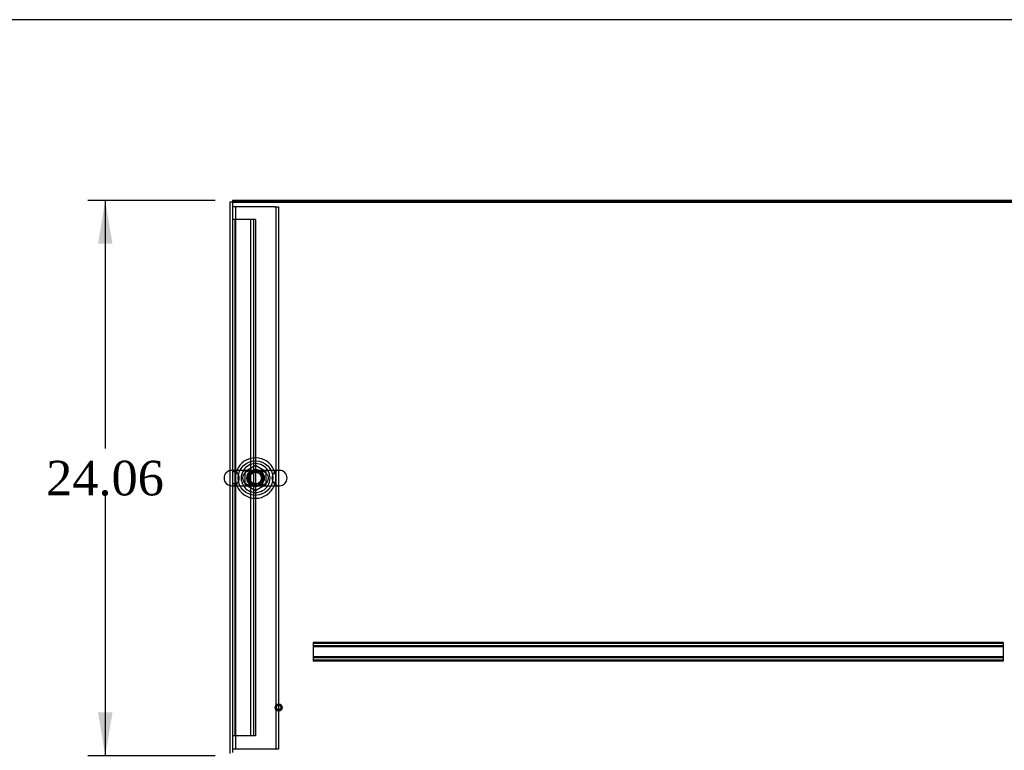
# Model space of a CAD drawing. Header units: inches. Extents: x 1 to 299, y -2 to 199.
# Tile 44 of 65: x 52 to 95, y 167 to 199. Entities that reach past the tile are written whole.
import ezdxf
from ezdxf.enums import TextEntityAlignment as Align
from ezdxf.lldxf.tags import DXFTag

# ---------------------------------------------------------------- set-up
doc = ezdxf.new("R2010")
doc.units = ezdxf.units.IN
doc.header["$MEASUREMENT"] = 0
for name, color, linetype in [('COM50677-1', 7, 'Continuous'), ('COM53933-3', 7, 'Continuous'), ('COM53964-2', 7, 'Continuous'), ('COM56144', 7, 'Continuous'), ('COM71175-1', 7, 'Continuous'), ('COM71176-1', 7, 'Continuous'), ('Default', 7, 'Continuous'), ('NTS18024', 7, 'Continuous'), ('SCS86414', 7, 'Continuous'), ('STD26258', 7, 'Continuous'), ('WAF25377', 7, 'Continuous'), ('WAM254785', 7, 'Continuous')]:
    doc.layers.add(name, color=color, linetype=linetype)
doc.styles.add('SEACAD_Times_New_Roman', font='times.ttf')
tags = doc.linetypes.add('HIDDEN2', pattern=[0.1875, 0.125, -0.0625]).pattern_tags.tags
tags[6:7] = [DXFTag(74, 4), DXFTag(75, 0), DXFTag(340, '0'), DXFTag(46, 0.0), DXFTag(50, 0.0), DXFTag(44, 0.0), DXFTag(45, 0.0)]
tags[4:5] = [DXFTag(74, 4), DXFTag(75, 0), DXFTag(340, '0'), DXFTag(46, 0.0), DXFTag(50, 0.0), DXFTag(44, 0.0), DXFTag(45, 0.0)]
doc.dimstyles.new('HAMMOND_(STH_-_300x200)', dxfattribs={"dimtxt": 1.5, "dimasz": 1.875, "dimexe": 0.75, "dimexo": 0.75, "dimgap": 0.375, "dimtad": 0, "dimtih": 1, "dimtoh": 1, "dimzin": 0, "dimdsep": 46, "dimtxsty": 'SEACAD_Times_New_Roman', "dimblk1": '_SE_FILLED', "dimblk2": '_SE_FILLED', "dimsah": 1, "dimcen": 0.75, "dimadec": 0, "dimazin": 0, "dimtfac": 0.8, "dimtofl": 0, "dimtmove": 1, "dimatfit": 3, "dimfxl": 1, "dimtolj": 1, "dimtzin": 0, "dimarcsym": 0})

# ---------------------------------------------------------------- blocks, each defined once
blk = doc.blocks.new('SE6')
at = {"layer": 'COM50677-1', "color": 7, "linetype": 'HIDDEN2'}
for p, q in [((61.297, 190.82), (61.112, 190.82)), ((61.237, 190.82), (61.237, 167.32)), ((62.927, 190.82), (61.297, 190.82)), ((62.927, 190.82), (63.112, 190.82)), ((62.987, 190.82), (62.987, 167.32)), ((63.112, 190.82), (63.112, 167.32)), ((61.297, 167.32), (61.112, 167.32)), ((62.927, 167.32), (61.297, 167.32)), ((63.112, 167.32), (62.927, 167.32))]:
    blk.add_line(p, q, dxfattribs=at)
at = {"layer": 'COM53933-3', "color": 7, "linetype": 'Continuous'}
for p, q in [((97.982, 191.038), (61.112, 191.038)), ((61.112, 191.038), (61.112, 179.401)), ((61.112, 178.739), (61.112, 167.181))]:
    blk.add_line(p, q, dxfattribs=at)
at = {"layer": 'COM53933-3', "color": 7, "linetype": 'HIDDEN2'}
blk.add_line((61.112, 179.401), (61.112, 178.739), dxfattribs=at)
blk.add_circle((62.112, 179.07), 0.375, dxfattribs=at)
at = {"layer": 'COM53964-2', "color": 7, "linetype": 'HIDDEN2'}
for p, q in [((61.25, 190.273), (61.112, 190.273)), ((61.207, 190.273), (61.207, 167.898)), ((61.974, 190.273), (61.25, 190.273)), ((61.891, 190.273), (61.891, 167.898)), ((62.112, 190.273), (61.974, 190.273)), ((62.017, 190.273), (62.017, 167.898)), ((62.112, 190.273), (62.112, 167.898)), ((61.207, 179.336), (61.112, 179.336)), ((61.112, 178.836), (61.207, 178.836)), ((61.25, 167.898), (61.112, 167.898)), ((61.974, 167.898), (61.25, 167.898)), ((62.112, 167.898), (61.974, 167.898))]:
    blk.add_line(p, q, dxfattribs=at)
at = {"layer": 'COM56144', "color": 7, "linetype": 'HIDDEN2'}
for p, q in [((94.484, 171.946), (64.609, 171.946)), ((64.609, 171.946), (64.609, 171.903)), ((94.484, 171.906), (64.609, 171.906)), ((64.609, 171.903), (64.609, 171.176)), ((94.484, 171.946), (94.484, 171.903)), ((94.484, 171.903), (94.484, 171.176)), ((94.484, 171.798), (64.609, 171.798)), ((94.484, 171.758), (64.609, 171.758)), ((94.484, 171.321), (64.609, 171.321)), ((94.484, 171.281), (64.609, 171.281)), ((64.609, 171.176), (64.609, 171.133)), ((94.484, 171.173), (64.609, 171.173)), ((94.484, 171.133), (64.609, 171.133)), ((94.484, 171.176), (94.484, 171.133))]:
    blk.add_line(p, q, dxfattribs=at)
at = {"layer": 'COM71175-1', "color": 7, "linetype": 'Continuous'}
for p, q in [((61.017, 191.038), (61.112, 191.038)), ((61.017, 179.396), (61.017, 191.038)), ((61.017, 167.133), (61.017, 178.744))]:
    blk.add_line(p, q, dxfattribs=at)
at = {"layer": 'COM71175-1', "color": 7, "linetype": 'HIDDEN2'}
blk.add_line((61.017, 178.744), (61.017, 179.396), dxfattribs=at)
at = {"layer": 'COM71176-1', "color": 7, "linetype": 'Continuous'}
for p, q in [((61.112, 191.098), (61.112, 191.038)), ((97.917, 191.098), (61.112, 191.098))]:
    blk.add_line(p, q, dxfattribs=at)
at = {"layer": 'COM71176-1', "color": 7, "linetype": 'HIDDEN2'}
blk.add_line((97.917, 191.003), (61.112, 191.003), dxfattribs=at)
at = {"layer": 'NTS18024', "color": 7, "linetype": 'HIDDEN2'}
for p, q in [((62.107, 179.608), (61.647, 179.333)), ((62.577, 179.333), (62.107, 179.608)), ((61.647, 179.333), (61.647, 178.807)), ((62.577, 178.807), (62.577, 179.333)), ((61.647, 178.807), (62.112, 178.535)), ((62.112, 178.535), (62.577, 178.807))]:
    blk.add_line(p, q, dxfattribs=at)
for radius in [0.312, 0.263]:
    blk.add_circle((62.112, 179.07), radius, dxfattribs=at)
at = {"layer": 'SCS86414', "color": 7, "linetype": 'Continuous'}
for p, q in [((63.148, 179.401), (61.076, 179.401)), ((61.076, 178.739), (63.148, 178.739))]:
    blk.add_line(p, q, dxfattribs=at)
at = {"layer": 'SCS86414', "color": 7, "linetype": 'HIDDEN2'}
for radius in [0.312, 0.252]:
    blk.add_circle((62.112, 179.07), radius, dxfattribs=at)
at = {"layer": 'SCS86414', "color": 7, "linetype": 'Continuous'}
for centre, radius, start, end in [((62.112, 179.07), 0.625, 32.0055, 147.9945), ((61.076, 179.07), 0.331, 90, 270), ((63.148, 179.07), 0.331, 270, 90), ((62.112, 179.07), 0.625, 212.0055, 327.9945)]:
    blk.add_arc(centre, radius, start, end, dxfattribs=at)
at = {"layer": 'SCS86414', "color": 7, "linetype": 'HIDDEN2'}
for centre, radius, start, end in [((61.076, 179.07), 0.331, 270, 90), ((62.112, 179.07), 0.625, 147.9945, 212.0055), ((62.372, 179.096), 0.267, 30.554, 48.9858), ((62.112, 179.07), 0.625, 0, 32.0055), ((63.148, 179.07), 0.331, 90, 270), ((62.112, 179.07), 0.625, 327.9945, 0)]:
    blk.add_arc(centre, radius, start, end, dxfattribs=at)
for points, knots in [([(61.901, 178.737), (61.858, 178.742), (61.816, 178.753), (61.722, 178.793), (61.672, 178.828), (61.595, 178.924), (61.569, 178.986), (61.561, 179.116), (61.579, 179.182), (61.63, 179.261), (61.65, 179.285), (61.695, 179.325), (61.719, 179.342), (61.795, 179.382), (61.847, 179.396), (61.902, 179.403)], [0.3898536, 0.3898536, 0.3898536, 0.3898536, 0.4375, 0.4375, 0.5, 0.5, 0.5625, 0.5625, 0.625, 0.625, 0.65625, 0.65625, 0.6875, 0.6875, 0.7472297, 0.7472297, 0.7472297, 0.7472297]), ([(62.514, 179.332), (62.496, 179.343), (62.478, 179.352), (62.406, 179.383), (62.348, 179.394), (62.26, 179.4), (62.23, 179.401), (62.168, 179.401), (62.135, 179.401), (62.039, 179.401), (61.977, 179.403), (61.859, 179.391), (61.802, 179.378), (61.735, 179.347), (61.722, 179.34), (61.709, 179.332)], [0.0408484, 0.0408484, 0.0408484, 0.0408484, 0.0625, 0.0625, 0.125, 0.125, 0.15625, 0.15625, 0.1875, 0.1875, 0.25, 0.25, 0.3125, 0.3125, 0.3283598, 0.3283598, 0.3283598, 0.3283598]), ([(62.322, 179.403), (62.366, 179.398), (62.408, 179.388), (62.483, 179.355), (62.516, 179.335), (62.546, 179.31)], [0.88966385, 0.88966385, 0.88966385, 0.88966385, 0.9375, 0.9375, 0.97824168, 0.97824168, 0.97824168, 0.97824168]), ([(62.607, 179.241), (62.636, 179.197), (62.655, 179.144), (62.662, 179.023), (62.644, 178.957), (62.576, 178.851), (62.529, 178.811), (62.452, 178.77), (62.425, 178.76), (62.374, 178.745), (62.35, 178.74), (62.325, 178.737)], [0.009329, 0.009329, 0.009329, 0.009329, 0.0625, 0.0625, 0.125, 0.125, 0.1875, 0.1875, 0.21875, 0.21875, 0.2454816, 0.2454816, 0.2454816, 0.2454816]), ([(61.71, 178.808), (61.727, 178.797), (61.745, 178.788), (61.818, 178.757), (61.876, 178.746), (61.994, 178.737), (62.057, 178.739), (62.154, 178.739), (62.186, 178.739), (62.248, 178.739), (62.278, 178.74), (62.367, 178.749), (62.424, 178.763), (62.49, 178.794), (62.503, 178.801), (62.516, 178.809)], [0.5409387, 0.5409387, 0.5409387, 0.5409387, 0.5625, 0.5625, 0.625, 0.625, 0.6875, 0.6875, 0.71875, 0.71875, 0.75, 0.75, 0.8125, 0.8125, 0.8279731, 0.8279731, 0.8279731, 0.8279731])]:
    blk.add_open_spline(points, degree=3, knots=knots, dxfattribs=at)
at = {"layer": 'STD26258', "color": 7, "linetype": 'HIDDEN2'}
for radius in [0.156, 0.125, 0.0944]:
    blk.add_circle((63.112, 169.133), radius, dxfattribs=at)
at = {"layer": 'WAF25377', "color": 7, "linetype": 'Continuous'}
for start, end in [(22.2452, 157.7548), (202.2452, 337.7548)]:
    blk.add_arc((62.112, 179.07), 0.875, start, end, dxfattribs=at)
at = {"layer": 'WAF25377', "color": 7, "linetype": 'HIDDEN2'}
for radius, start, end in [(0.875, 157.7548, 202.2452), (0.34, 92.9147, 0), (0.34, 0, 90.2905), (0.875, 0, 22.2452), (0.875, 337.7548, 0)]:
    blk.add_arc((62.112, 179.07), radius, start, end, dxfattribs=at)
at = {"layer": 'WAM254785', "color": 7, "linetype": 'HIDDEN2'}
for radius in [0.75, 0.312]:
    blk.add_circle((62.112, 179.07), radius, dxfattribs=at)
blk = doc.blocks.new('DMBLK2872')
at = {"layer": 'Default', "linetype": 'Continuous'}
for points in [[(55.29, 189.223), (55.915, 189.223), (55.602, 191.098)], [(55.29, 168.913), (55.602, 167.038), (55.915, 168.913)]]:
    blk.add_hatch(color=7, dxfattribs=at).paths.add_polyline_path(points)
at = {"layer": 'Default', "color": 7, "linetype": 'Continuous'}
for p, q in [((60.362, 191.098), (54.852, 191.098)), ((55.602, 191.098), (55.602, 180.343)), ((55.602, 178.318), (55.602, 167.038)), ((60.362, 167.038), (54.852, 167.038))]:
    blk.add_line(p, q, dxfattribs=at)
at = {"layer": 'Default', "color": 7, "linetype": 'Continuous', "style": 'SEACAD_Times_New_Roman'}
blk.add_text('24.06', height=1.5, dxfattribs=at).set_placement((53.043, 179.818), align=Align.TOP_LEFT)
blk = doc.blocks.new('_SE_FILLED')
at = {"color": 0}
blk.add_line((0, 0), (-1, 0), dxfattribs=at)
blk.add_solid([(0, 0), (-1, -0.1665), (-1, 0.1665), (0, 0)], dxfattribs=at)
blk = doc.blocks.new('BORDER')
at = {"layer": 'Default', "color": 7, "linetype": 'Continuous'}
blk.add_line((0, 27.86), (-41.86, 27.86), dxfattribs=at)

msp = doc.modelspace()

# ---------------------------------------------------------------- block references
at = {"layer": 'Default', "color": 7, "xscale": 7.12, "yscale": 7.12, "zscale": 7.12}
msp.add_blockref('BORDER', (299.411, 0.564), dxfattribs=at)
at = {"layer": 'Default'}
msp.add_blockref('SE6', (0, 0), dxfattribs=at)

# ---------------------------------------------------------------- dimensions: what is measured, and where the dimension line sits
at = {"layer": 'Default', "color": 7, "linetype": 'Continuous'}
dim = msp.add_linear_dim(base=(55.602, 191.098), p1=(61.112, 191.098), p2=(61.112, 167.038), angle=270, text='\\A1;<>', dimstyle='HAMMOND_(STH_-_300x200)', override={"dimtmove": 0}, dxfattribs=at)
dim.commit()
dim.dimension.update_dxf_attribs({"geometry": 'DMBLK2872', "text_midpoint": (55.602, 179.068), "dimtype": 161})

doc.saveas('drawing.dxf')
